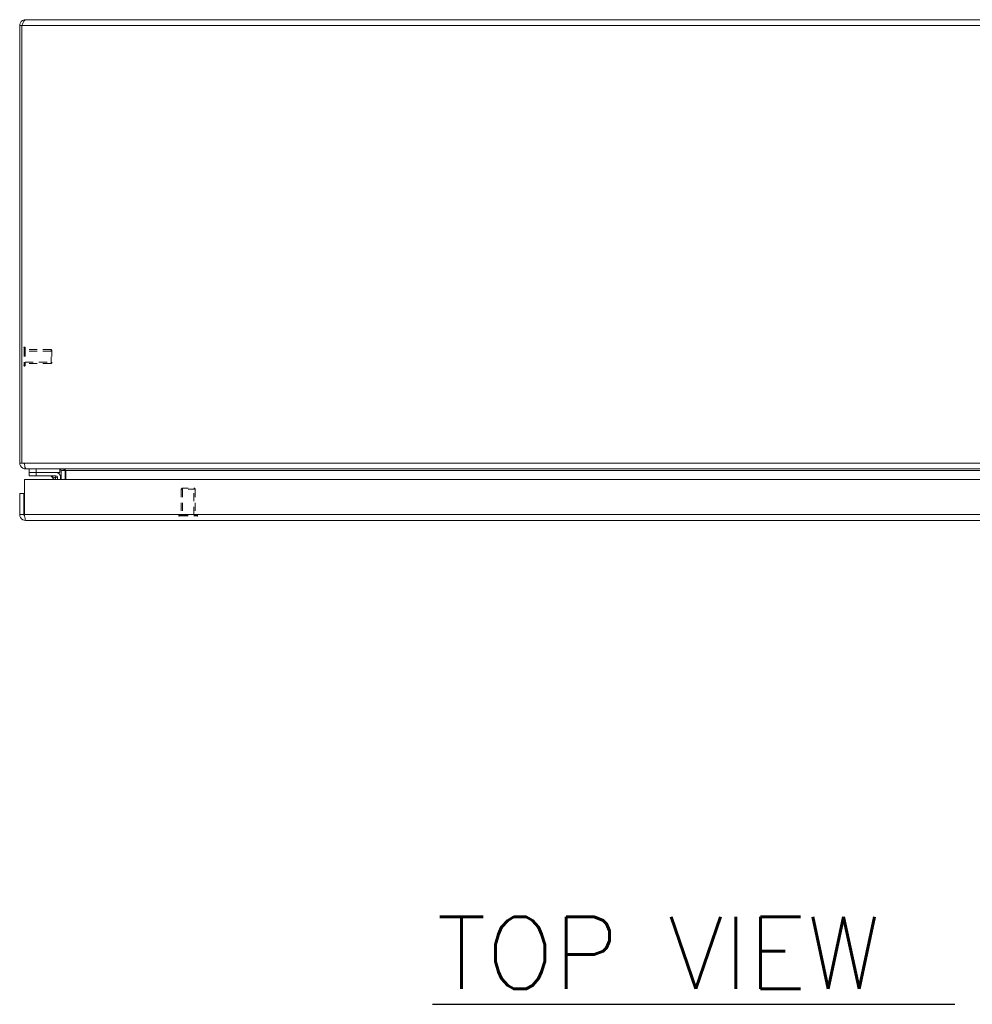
# Model space of a CAD drawing. Header units: inches. Extents: x 1 to 177, y 1 to 112.
# Tile 41 of 70: x 41 to 58, y 89 to 107. Entities that reach past the tile are written whole.
import ezdxf

# ---------------------------------------------------------------- set-up
doc = ezdxf.new("R2010")
doc.units = ezdxf.units.IN
doc.header["$LTSCALE"] = 10.666667
doc.header["$MEASUREMENT"] = 0
doc.linetypes.add('DASHED', pattern=[0.2067, 0.1654, -0.0413])
for name, color, linetype, lineweight in [('Hidden (ANSI)', 7, 'DASHED', 15), ('Hidden Narrow (ANSI)', 7, 'DASHED', 9), ('Symbol (ANSI)', 7, 'Continuous', 18), ('Visible (ANSI)', 7, 'Continuous', 13), ('Visible Narrow (ANSI)', 7, 'Continuous', 18)]:
    doc.layers.add(name, color=color, linetype=linetype, lineweight=lineweight)
doc.styles.add('Text Style164', font='RomanS.shx')

msp = doc.modelspace()

# ---------------------------------------------------------------- linework, layer by layer
at = {"layer": 'Hidden (ANSI)', "ltscale": 0.001061}
for p, q in [((40.916, 100.957), (40.91, 100.957)), ((40.916, 100.62), (40.91, 100.62)), ((43.659, 97.959), (43.659, 97.953)), ((43.996, 97.959), (43.996, 97.953))]:
    msp.add_line(p, q, dxfattribs=at)
at = {"layer": 'Hidden (ANSI)', "ltscale": 0.089937}
for p, q in [((40.924, 100.949), (40.924, 100.628)), ((43.667, 97.967), (43.988, 97.967))]:
    msp.add_line(p, q, dxfattribs=at)
at = {"layer": 'Hidden (ANSI)', "ltscale": 0.082361}
for p, q in [((41.386, 100.913), (40.924, 100.913)), ((41.386, 100.663), (40.924, 100.663)), ((43.703, 98.429), (43.703, 97.967)), ((43.953, 98.429), (43.953, 97.967))]:
    msp.add_line(p, q, dxfattribs=at)
at = {"layer": 'Hidden (ANSI)', "ltscale": 0.070022}
for p, q in [((41.386, 100.663), (41.386, 100.913)), ((41.386, 100.663), (41.386, 100.913)), ((43.953, 98.429), (43.703, 98.429)), ((43.953, 98.429), (43.703, 98.429))]:
    msp.add_line(p, q, dxfattribs=at)
at = {"layer": 'Hidden (ANSI)', "ltscale": 0.003865}
for p, q in [((41.402, 100.897), (41.386, 100.913)), ((41.402, 100.679), (41.386, 100.663)), ((43.719, 98.445), (43.703, 98.429)), ((43.937, 98.445), (43.953, 98.429))]:
    msp.add_line(p, q, dxfattribs=at)
at = {"layer": 'Hidden (ANSI)', "ltscale": 0.061215}
for p, q in [((41.402, 100.897), (41.402, 100.679)), ((43.719, 98.445), (43.937, 98.445))]:
    msp.add_line(p, q, dxfattribs=at)
at = {"layer": 'Hidden (ANSI)', "ltscale": 0.002144}
for centre, start, end in [((40.91, 100.949), 90, 180), ((40.916, 100.949), 0, 90), ((40.91, 100.628), 180, 270), ((40.916, 100.628), 270, 0), ((43.667, 97.959), 90, 180), ((43.667, 97.953), 180, 270), ((43.988, 97.959), 0, 90), ((43.988, 97.953), 270, 0)]:
    msp.add_arc(centre, 0.008, start, end, dxfattribs=at)
at = {"layer": 'Hidden Narrow (ANSI)', "ltscale": 0.094425}
for p, q in [((40.91, 100.957), (40.91, 100.62)), ((40.916, 100.957), (40.916, 100.62)), ((43.659, 97.959), (43.996, 97.959)), ((43.659, 97.953), (43.996, 97.953))]:
    msp.add_line(p, q, dxfattribs=at)
at = {"layer": 'Hidden Narrow (ANSI)', "ltscale": 0.082361}
for p, q in [((41.386, 100.887), (40.924, 100.887)), ((40.924, 100.689), (41.386, 100.689)), ((43.729, 98.429), (43.729, 97.967)), ((43.927, 97.967), (43.927, 98.429))]:
    msp.add_line(p, q, dxfattribs=at)
at = {"layer": 'Symbol (ANSI)', "lineweight": 30}
msp.add_line((48.179, 89.253), (57.477, 89.253), dxfattribs=at)
at = {"layer": 'Visible (ANSI)'}
for p, q in [((40.828, 106.683), (40.828, 98.893)), ((40.865, 106.683), (40.828, 106.683)), ((40.865, 98.893), (40.865, 106.683)), ((40.933, 106.788), (64.723, 106.788)), ((40.828, 98.893), (40.865, 98.893)), ((40.865, 98.893), (40.913, 98.893)), ((40.933, 98.795), (40.933, 98.788)), ((40.933, 98.788), (40.944, 98.788)), ((64.712, 98.788), (40.944, 98.788)), ((40.994, 98.788), (40.994, 98.726)), ((41.119, 98.726), (40.994, 98.726)), ((40.994, 98.667), (40.994, 98.726)), ((41.119, 98.726), (40.994, 98.726)), ((41.119, 98.726), (41.471, 98.726)), ((41.119, 98.726), (41.544, 98.726)), ((41.544, 98.788), (41.544, 98.726)), ((41.566, 98.757), (41.566, 98.601)), ((41.64, 98.601), (41.64, 98.757)), ((41.652, 98.757), (41.652, 98.601)), ((40.913, 97.976), (40.913, 98.601)), ((40.913, 98.601), (64.618, 98.601)), ((40.994, 98.667), (41.119, 98.667)), ((41.471, 98.667), (41.119, 98.667)), ((41.444, 98.601), (41.393, 98.652)), ((41.498, 98.601), (41.498, 98.64)), ((41.557, 98.64), (41.557, 98.601)), ((40.902, 98.351), (40.828, 98.351)), ((40.828, 98.351), (40.828, 97.976)), ((40.902, 97.976), (40.902, 98.351)), ((40.902, 97.976), (40.828, 97.976)), ((64.598, 97.871), (40.933, 97.871))]:
    msp.add_line(p, q, dxfattribs=at)
for centre, radius, start, end in [((40.933, 98.893), 0.0312, 180, 231.7663), ((41.471, 98.64), 0.086, 0, 90), ((41.535, 98.757), 0.105, 0, 7.9309), ((41.357, 98.617), 0.05, 45, 90), ((41.471, 98.64), 0.0269, 0, 90)]:
    msp.add_arc(centre, radius, start, end, dxfattribs=at)
for points, knots in [([(40.933, 106.788), (40.895, 106.788), (40.857, 106.765), (40.84, 106.731), (40.832, 106.716), (40.828, 106.699), (40.828, 106.683)], [0, 0, 0, 0, 1.095058, 1.095058, 1.095058, 1.570796, 1.570796, 1.570796, 1.570796]), ([(40.865, 106.683), (40.881, 106.721), (40.897, 106.759), (40.913, 106.776), (40.919, 106.784), (40.926, 106.788), (40.933, 106.788)], [0, 0, 0, 0, 1.095058, 1.095058, 1.095058, 1.570796, 1.570796, 1.570796, 1.570796]), ([(40.828, 98.893), (40.828, 98.856), (40.849, 98.82), (40.881, 98.802), (40.897, 98.793), (40.915, 98.788), (40.933, 98.788)], [0, 0, 0, 0, 1.050651, 1.050651, 1.050651, 1.570796, 1.570796, 1.570796, 1.570796]), ([(40.944, 98.788), (40.933, 98.788), (40.923, 98.809), (40.917, 98.841), (40.914, 98.857), (40.913, 98.875), (40.913, 98.893)], [-1.570796, -1.570796, -1.570796, -1.570796, -0.520146, -0.520146, -0.520146, 0, 0, 0, 0]), ([(41.566, 98.757), (41.566, 98.769), (41.559, 98.78), (41.549, 98.785), (41.547, 98.786), (41.546, 98.786), (41.544, 98.787)], [-3.141593, -3.141593, -3.141593, -3.141593, -2.012802, -2.012802, -2.012802, -1.85459, -1.85459, -1.85459, -1.85459]), ([(41.652, 98.757), (41.652, 98.769), (41.627, 98.78), (41.591, 98.785), (41.577, 98.787), (41.562, 98.788), (41.546, 98.788)], [-3.141593, -3.141593, -3.141593, -3.141593, -2.012802, -2.012802, -2.012802, -1.570796, -1.570796, -1.570796, -1.570796]), ([(40.828, 97.976), (40.828, 97.937), (40.851, 97.9), (40.885, 97.882), (40.9, 97.875), (40.917, 97.871), (40.933, 97.871)], [0, 0, 0, 0, 1.095058, 1.095058, 1.095058, 1.570796, 1.570796, 1.570796, 1.570796]), ([(40.916, 97.95), (40.909, 97.955), (40.903, 97.964), (40.902, 97.973), (40.902, 97.974), (40.902, 97.975), (40.902, 97.976)], [0.5736743, 0.5736743, 0.5736743, 0.5736743, 1.4834748, 1.4834748, 1.4834748, 1.5707963, 1.5707963, 1.5707963, 1.5707963]), ([(40.933, 97.871), (40.929, 97.871), (40.924, 97.893), (40.919, 97.928), (40.917, 97.942), (40.915, 97.959), (40.913, 97.976)], [0, 0, 0, 0, 1.095058, 1.095058, 1.095058, 1.570796, 1.570796, 1.570796, 1.570796])]:
    msp.add_open_spline(points, degree=3, knots=knots, dxfattribs=at)
for points in [[(41.542, 98.787), (41.54, 98.788), (41.538, 98.788), (41.535, 98.788)], [(41.471, 98.665), (41.471, 98.665), (41.471, 98.665), (41.471, 98.665)], [(41.496, 98.64), (41.496, 98.64), (41.496, 98.64), (41.496, 98.64)]]:
    msp.add_open_spline(points, degree=3, dxfattribs=at)
at = {"layer": 'Visible Narrow (ANSI)'}
for p, q in [((64.791, 106.683), (40.865, 106.683)), ((40.913, 98.893), (64.743, 98.893)), ((41.119, 98.726), (41.119, 98.788)), ((41.119, 98.726), (41.119, 98.667)), ((41.566, 98.757), (41.64, 98.757)), ((64.004, 98.757), (41.652, 98.757)), ((40.913, 97.976), (64.618, 97.976))]:
    msp.add_line(p, q, dxfattribs=at)
for points, knots in [([(41.461, 98.63), (41.455, 98.631), (41.45, 98.633), (41.445, 98.635), (41.434, 98.638), (41.425, 98.642), (41.417, 98.644), (41.409, 98.647), (41.403, 98.649), (41.399, 98.65), (41.395, 98.652), (41.393, 98.652), (41.393, 98.652)], [1.937541, 1.937541, 1.937541, 1.937541, 2.111195, 2.111195, 2.111195, 2.452995, 2.452995, 2.452995, 2.789896, 2.789896, 2.789896, 3.141593, 3.141593, 3.141593, 3.141593]), ([(41.471, 98.667), (41.472, 98.667), (41.471, 98.663), (41.467, 98.649), (41.464, 98.64), (41.461, 98.63)], [0, 0, 0, 0, 0.000876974, 0.000876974, 0.001753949, 0.001753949, 0.001753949, 0.001753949]), ([(41.498, 98.64), (41.498, 98.641), (41.494, 98.64), (41.48, 98.636), (41.471, 98.633), (41.461, 98.63)], [0, 0, 0, 0, 0.000876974, 0.000876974, 0.001753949, 0.001753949, 0.001753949, 0.001753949]), ([(41.47, 98.601), (41.469, 98.605), (41.467, 98.609), (41.466, 98.614), (41.464, 98.619), (41.462, 98.624), (41.461, 98.63)], [0.8787338, 0.8787338, 0.8787338, 0.8787338, 1.0303974, 1.0303974, 1.0303974, 1.2040515, 1.2040515, 1.2040515, 1.2040515])]:
    msp.add_open_spline(points, degree=3, knots=knots, dxfattribs=at)

# ---------------------------------------------------------------- texts
at = {"layer": 'Symbol (ANSI)', "insert": (48.254, 89.528), "char_height": 1.28, "attachment_point": 7, "line_spacing_factor": 1.758333, "style": 'Text Style164'}
msp.add_mtext('TOP VIEW', dxfattribs=at)

doc.saveas('drawing.dxf')
